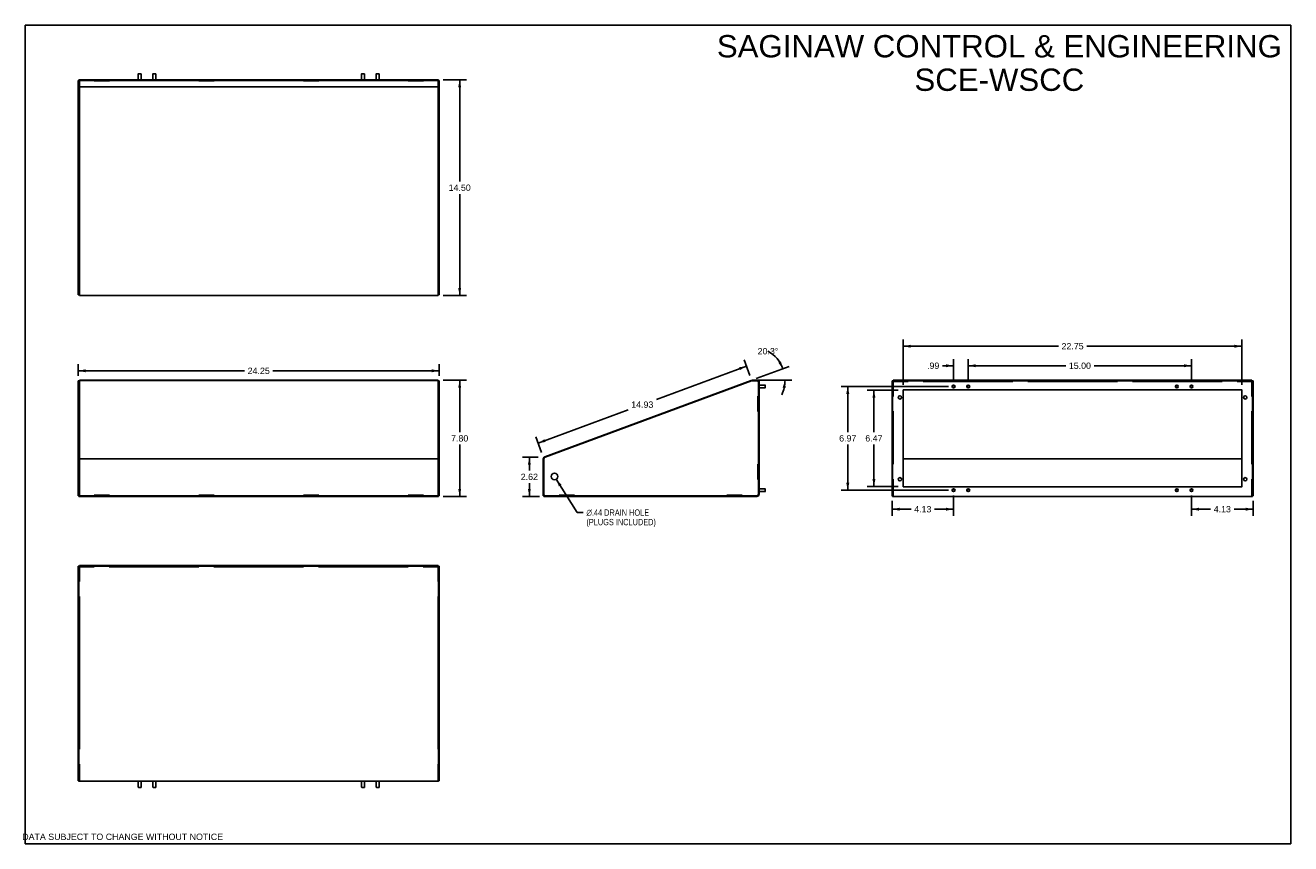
# Model space of a CAD drawing. Header units: inches. Extents: x 0 to 85, y 0 to 55.
import ezdxf

# ---------------------------------------------------------------- set-up
doc = ezdxf.new("R2010")
doc.units = ezdxf.units.IN
doc.header["$LTSCALE"] = 4.675
doc.header["$MEASUREMENT"] = 0
doc.layers.get('0').update_dxf_attribs({"linetype": 'CONTINUOUS'})
doc.layers.add('02___PRT_ALL_AXES', color=7, linetype='CONTINUOUS')
doc.layers.add('OPEN', color=7, linetype='CONTINUOUS')
doc.styles.get("Standard").update_dxf_attribs({"font": 'arial.ttf'})
doc.styles.add('TEXTSTYLE_1', font='gdt', dxfattribs={"width": 0.8})
doc.dimstyles.new('DIMSTYLE_1', dxfattribs={"dimtxt": 0.425, "dimasz": 0.5, "dimexe": 0.09, "dimexo": 0.07, "dimgap": 0.0425, "dimtad": 0, "dimtih": 1, "dimtoh": 1, "dimzin": 4, "dimdsep": 46, "dimtxsty": 'Standard', "dimblk": '_FILLED', "dimblk1": '_FILLED', "dimblk2": '_FILLED', "dimcen": 0.09, "dimazin": 1, "dimtfac": 1, "dimtofl": 0, "dimtmove": 0, "dimatfit": 3, "dimldrblk": '_FILLED', "dimfxl": 0, "dimtolj": 1, "dimtzin": 4, "dimarcsym": 0})
doc.dimstyles.new('DIMSTYLE_2', dxfattribs={"dimtxt": 0.425, "dimasz": 0.5, "dimexe": 0.09, "dimexo": 0.07, "dimgap": 0.0425, "dimtad": 0, "dimtih": 1, "dimtoh": 1, "dimdec": 1, "dimzin": 4, "dimdsep": 46, "dimtxsty": 'Standard', "dimblk": '_FILLED', "dimblk1": '_FILLED', "dimblk2": '_FILLED', "dimcen": 0.09, "dimadec": 1, "dimazin": 1, "dimtfac": 1, "dimtofl": 0, "dimtmove": 0, "dimatfit": 3, "dimldrblk": '_FILLED', "dimfxl": 0, "dimtolj": 1, "dimtzin": 4, "dimarcsym": 0})
doc.dimstyles.new('DIMSTYLE_3', dxfattribs={"dimtxt": 0.425, "dimasz": 0.5, "dimexe": 0.09, "dimexo": 0.07, "dimgap": 0.09, "dimtad": 0, "dimtih": 1, "dimtoh": 1, "dimzin": 4, "dimdsep": 46, "dimtxsty": 'Standard', "dimblk": '_FILLED', "dimblk1": '_FILLED', "dimblk2": '_FILLED', "dimcen": 0.09, "dimazin": 1, "dimtfac": 1, "dimtofl": 0, "dimtmove": 0, "dimatfit": 1, "dimldrblk": '_FILLED', "dimfxl": 0, "dimtolj": 1, "dimtzin": 4, "dimarcsym": 0})

# ---------------------------------------------------------------- blocks, each defined once
blk = doc.blocks.new('_FILLED')
at = {"color": 0, "linetype": 'ByBlock'}
blk.add_solid([(0, 0), (-1, 0.2), (-1, -0.2)], dxfattribs=at)
blk = doc.blocks.new('*D1')
at = {"color": 2, "linetype": 'Continuous'}
for p, q in [((28.061, 51.337), (29.628, 51.337)), ((29.178, 51.337), (29.178, 44.512)), ((29.178, 36.837), (29.178, 43.662)), ((28.076, 36.837), (29.628, 36.837))]:
    blk.add_line(p, q, dxfattribs=at)
at = {"color": 2, "linetype": 'Continuous', "xscale": 0.5, "yscale": 0.5, "zscale": 0.5}
for p, rotation in [((29.178, 51.337), 90), ((29.178, 36.837), 270)]:
    blk.add_blockref('_FILLED', p, dxfattribs=dict(at, rotation=rotation))
at = {"color": 2, "linetype": 'Continuous', "insert": (29.178, 44.3), "char_height": 0.425, "width": 1.48513, "attachment_point": 2, "line_spacing_factor": 0.9}
blk.add_mtext('14.50', dxfattribs=at)
blk = doc.blocks.new('*D2')
at = {"color": 2, "linetype": 'Continuous'}
for p, q in [((3.554, 31.446), (3.554, 32.232)), ((3.554, 31.782), (14.724, 31.782)), ((27.804, 31.782), (16.634, 31.782)), ((27.804, 31.446), (27.804, 32.232))]:
    blk.add_line(p, q, dxfattribs=at)
at = {"color": 2, "linetype": 'Continuous', "xscale": 0.5, "yscale": 0.5, "zscale": 0.5, "rotation": 180}
blk.add_blockref('_FILLED', (3.554, 31.782), dxfattribs=at)
at = {"color": 2, "linetype": 'Continuous', "xscale": 0.5, "yscale": 0.5, "zscale": 0.5}
blk.add_blockref('_FILLED', (27.804, 31.782), dxfattribs=at)
at = {"color": 2, "linetype": 'Continuous', "insert": (15.679, 31.994), "char_height": 0.425, "width": 1.48513, "attachment_point": 2, "line_spacing_factor": 0.9}
blk.add_mtext('24.25', dxfattribs=at)
blk = doc.blocks.new('*D3')
at = {"color": 2, "linetype": 'Continuous'}
for p, q in [((28.076, 31.142), (29.628, 31.142)), ((29.178, 31.142), (29.178, 27.667)), ((29.178, 23.342), (29.178, 26.817)), ((28.061, 23.342), (29.628, 23.342))]:
    blk.add_line(p, q, dxfattribs=at)
at = {"color": 2, "linetype": 'Continuous', "xscale": 0.5, "yscale": 0.5, "zscale": 0.5}
for p, rotation in [((29.178, 31.142), 90), ((29.178, 23.342), 270)]:
    blk.add_blockref('_FILLED', p, dxfattribs=dict(at, rotation=rotation))
at = {"color": 2, "linetype": 'Continuous', "insert": (29.178, 27.455), "char_height": 0.425, "width": 1.15493, "attachment_point": 2, "line_spacing_factor": 0.9}
blk.add_mtext('7.80', dxfattribs=at)
blk = doc.blocks.new('*D4')
at = {"color": 2, "linetype": 'Continuous'}
for p, q in [((34.443, 25.966), (33.409, 25.966)), ((33.859, 25.966), (33.859, 25.079)), ((33.859, 23.342), (33.859, 24.229)), ((34.536, 23.342), (33.409, 23.342))]:
    blk.add_line(p, q, dxfattribs=at)
at = {"color": 2, "linetype": 'Continuous', "xscale": 0.5, "yscale": 0.5, "zscale": 0.5}
for p, rotation in [((33.859, 25.966), 90), ((33.859, 23.342), 270)]:
    blk.add_blockref('_FILLED', p, dxfattribs=dict(at, rotation=rotation))
at = {"color": 2, "linetype": 'Continuous', "insert": (33.859, 24.867), "char_height": 0.425, "width": 1.15493, "attachment_point": 2, "line_spacing_factor": 0.9}
blk.add_mtext('2.62', dxfattribs=at)
blk = doc.blocks.new('*D5')
at = {"color": 2, "linetype": 'Continuous'}
for p, q in [((49.095, 31.254), (51.316, 32.075)), ((49.143, 31.142), (51.482, 31.142))]:
    blk.add_line(p, q, dxfattribs=at)
for start, end in [(20.29, 60.81459), (334.40963, 360)]:
    blk.add_arc((48.793, 31.142), 2.239, start, end, dxfattribs=at)
for points in [[(50.58, 32.32), (50.893, 31.919), (50.758, 32.41)], [(51.076, 30.634), (51.032, 31.142), (50.877, 30.657)]]:
    blk.add_solid(points, dxfattribs=at)
at = {"color": 2, "linetype": 'Continuous', "insert": (49.885, 33.309), "char_height": 0.425, "width": 1.43826, "attachment_point": 2, "line_spacing_factor": 0.9}
blk.add_mtext('20.3\\fgdt;{\\fgdt;~}', dxfattribs=at)
blk = doc.blocks.new('*D6')
at = {"color": 2, "linetype": 'Continuous'}
for p, q in [((63.34, 31.079), (63.34, 32.572)), ((78.34, 31.079), (78.34, 32.572)), ((63.34, 32.122), (69.885, 32.122)), ((78.34, 32.122), (71.795, 32.122))]:
    blk.add_line(p, q, dxfattribs=at)
at = {"color": 2, "linetype": 'Continuous', "xscale": 0.5, "yscale": 0.5, "zscale": 0.5, "rotation": 180}
blk.add_blockref('_FILLED', (63.34, 32.122), dxfattribs=at)
at = {"color": 2, "linetype": 'Continuous', "xscale": 0.5, "yscale": 0.5, "zscale": 0.5}
blk.add_blockref('_FILLED', (78.34, 32.122), dxfattribs=at)
at = {"color": 2, "linetype": 'Continuous', "insert": (70.84, 32.335), "char_height": 0.425, "width": 1.48513, "attachment_point": 2, "line_spacing_factor": 0.9}
blk.add_mtext('15.00', dxfattribs=at)
blk = doc.blocks.new('*D7')
at = {"color": 2, "linetype": 'Continuous'}
for p, q in [((62.355, 31.079), (62.355, 32.572)), ((63.34, 31.079), (63.34, 32.572)), ((62.355, 32.122), (61.609, 32.122)), ((63.34, 32.122), (64.34, 32.122))]:
    blk.add_line(p, q, dxfattribs=at)
at = {"color": 2, "linetype": 'Continuous', "xscale": 0.5, "yscale": 0.5, "zscale": 0.5}
blk.add_blockref('_FILLED', (62.355, 32.122), dxfattribs=at)
at = {"color": 2, "linetype": 'Continuous', "xscale": 0.5, "yscale": 0.5, "zscale": 0.5, "rotation": 180}
blk.add_blockref('_FILLED', (63.34, 32.122), dxfattribs=at)
at = {"color": 2, "linetype": 'Continuous', "insert": (61.397, 32.335), "char_height": 0.425, "width": 0.82472, "attachment_point": 3, "line_spacing_factor": 0.9}
blk.add_mtext('.99', dxfattribs=at)
blk = doc.blocks.new('*D8')
at = {"color": 2, "linetype": 'Continuous'}
for p, q in [((58.973, 30.827), (58.973, 33.882)), ((58.973, 33.432), (69.393, 33.432)), ((81.723, 33.432), (71.303, 33.432)), ((81.723, 30.827), (81.723, 33.882))]:
    blk.add_line(p, q, dxfattribs=at)
at = {"color": 2, "linetype": 'Continuous', "xscale": 0.5, "yscale": 0.5, "zscale": 0.5, "rotation": 180}
blk.add_blockref('_FILLED', (58.973, 33.432), dxfattribs=at)
at = {"color": 2, "linetype": 'Continuous', "xscale": 0.5, "yscale": 0.5, "zscale": 0.5}
blk.add_blockref('_FILLED', (81.723, 33.432), dxfattribs=at)
at = {"color": 2, "linetype": 'Continuous', "insert": (70.348, 33.644), "char_height": 0.425, "width": 1.48513, "attachment_point": 2, "line_spacing_factor": 0.9}
blk.add_mtext('22.75', dxfattribs=at)
blk = doc.blocks.new('*D9')
at = {"color": 2, "linetype": 'Continuous'}
for p, q in [((62.005, 30.729), (54.797, 30.729)), ((55.247, 30.729), (55.247, 27.667)), ((55.247, 23.755), (55.247, 26.817)), ((62.005, 23.755), (54.797, 23.755))]:
    blk.add_line(p, q, dxfattribs=at)
at = {"color": 2, "linetype": 'Continuous', "xscale": 0.5, "yscale": 0.5, "zscale": 0.5}
for p, rotation in [((55.247, 30.729), 90), ((55.247, 23.755), 270)]:
    blk.add_blockref('_FILLED', p, dxfattribs=dict(at, rotation=rotation))
at = {"color": 2, "linetype": 'Continuous', "insert": (55.247, 27.455), "char_height": 0.425, "width": 1.15493, "attachment_point": 2, "line_spacing_factor": 0.9}
blk.add_mtext('6.97', dxfattribs=at)
blk = doc.blocks.new('*D10')
at = {"color": 2, "linetype": 'Continuous'}
for p, q in [((58.623, 30.477), (56.554, 30.477)), ((57.004, 30.477), (57.004, 27.667)), ((57.004, 24.007), (57.004, 26.817)), ((58.623, 24.007), (56.554, 24.007))]:
    blk.add_line(p, q, dxfattribs=at)
at = {"color": 2, "linetype": 'Continuous', "xscale": 0.5, "yscale": 0.5, "zscale": 0.5}
for p, rotation in [((57.004, 30.477), 90), ((57.004, 24.007), 270)]:
    blk.add_blockref('_FILLED', p, dxfattribs=dict(at, rotation=rotation))
at = {"color": 2, "linetype": 'Continuous', "insert": (57.004, 27.455), "char_height": 0.425, "width": 1.15493, "attachment_point": 2, "line_spacing_factor": 0.9}
blk.add_mtext('6.47', dxfattribs=at)
blk = doc.blocks.new('*D11')
at = {"color": 2, "linetype": 'Continuous'}
for p, q in [((48.672, 31.471), (48.286, 32.516)), ((48.442, 32.094), (42.397, 29.859)), ((34.441, 26.919), (40.487, 29.153)), ((34.672, 26.295), (34.285, 27.341))]:
    blk.add_line(p, q, dxfattribs=at)
at = {"color": 2, "linetype": 'Continuous', "xscale": 0.5, "yscale": 0.5, "zscale": 0.5}
for p, rotation in [((48.442, 32.094), 20.2864728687), ((34.441, 26.919), 200.2864728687)]:
    blk.add_blockref('_FILLED', p, dxfattribs=dict(at, rotation=rotation))
at = {"color": 2, "linetype": 'Continuous', "insert": (41.442, 29.719), "char_height": 0.425, "width": 1.48513, "attachment_point": 2, "line_spacing_factor": 0.9}
blk.add_mtext('14.93', dxfattribs=at)
blk = doc.blocks.new('*D12')
at = {"color": 2, "linetype": 'Continuous'}
for p, q in [((58.223, 23.031), (58.223, 22.029)), ((62.355, 23.405), (62.355, 22.029)), ((58.223, 22.479), (59.499, 22.479)), ((62.355, 22.479), (61.079, 22.479))]:
    blk.add_line(p, q, dxfattribs=at)
at = {"color": 2, "linetype": 'Continuous', "xscale": 0.5, "yscale": 0.5, "zscale": 0.5, "rotation": 180}
blk.add_blockref('_FILLED', (58.223, 22.479), dxfattribs=at)
at = {"color": 2, "linetype": 'Continuous', "xscale": 0.5, "yscale": 0.5, "zscale": 0.5}
blk.add_blockref('_FILLED', (62.355, 22.479), dxfattribs=at)
at = {"color": 2, "linetype": 'Continuous', "insert": (60.289, 22.692), "char_height": 0.425, "width": 1.15493, "attachment_point": 2, "line_spacing_factor": 0.9}
blk.add_mtext('4.13', dxfattribs=at)
blk = doc.blocks.new('*D13')
at = {"color": 2, "linetype": 'Continuous'}
for p, q in [((78.34, 23.405), (78.34, 22.029)), ((82.473, 23.031), (82.473, 22.029)), ((78.34, 22.479), (79.616, 22.479)), ((82.473, 22.479), (81.196, 22.479))]:
    blk.add_line(p, q, dxfattribs=at)
at = {"color": 2, "linetype": 'Continuous', "xscale": 0.5, "yscale": 0.5, "zscale": 0.5, "rotation": 180}
blk.add_blockref('_FILLED', (78.34, 22.479), dxfattribs=at)
at = {"color": 2, "linetype": 'Continuous', "xscale": 0.5, "yscale": 0.5, "zscale": 0.5}
blk.add_blockref('_FILLED', (82.473, 22.479), dxfattribs=at)
at = {"color": 2, "linetype": 'Continuous', "insert": (80.406, 22.692), "char_height": 0.425, "width": 1.15493, "attachment_point": 2, "line_spacing_factor": 0.9}
blk.add_mtext('4.13', dxfattribs=at)
blk = doc.blocks.new('*D14')
at = {"color": 2, "linetype": 'Continuous'}
for p, q in [((35.66, 24.496), (37.067, 22.252)), ((37.067, 22.252), (37.479, 22.252))]:
    blk.add_line(p, q, dxfattribs=at)
at = {"color": 2, "linetype": 'Continuous', "xscale": 0.5, "yscale": 0.5, "zscale": 0.5, "rotation": 122.0871761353}
blk.add_blockref('_FILLED', (35.66, 24.496), dxfattribs=at)
at = {"color": 2, "linetype": 'Continuous', "insert": (37.692, 22.465), "char_height": 0.425, "width": 5.59926, "attachment_point": 1, "line_spacing_factor": 0.9, "style": 'TEXTSTYLE_1'}
blk.add_mtext('{\\fgdt;n}\\fArial;.44 DRAIN HOLE\\P(PLUGS INCLUDED)', dxfattribs=at)

msp = doc.modelspace()

# ---------------------------------------------------------------- linework, layer by layer
at = {"color": 7, "linetype": 'Continuous'}
for p, q in [((0, 0), (0, 55)), ((0, 55), (85, 55)), ((85, 0), (85, 55)), ((3.554, 36.876), (3.554, 51.298)), ((3.554, 51.298), (3.632, 51.298)), ((3.593, 51.337), (3.593, 51.298)), ((3.632, 51.337), (3.632, 51.298)), ((3.647, 51.337), (3.647, 51.298)), ((4.632, 51.259), (4.632, 51.337)), ((5.632, 51.259), (5.632, 51.337)), ((7.592, 51.337), (7.592, 51.734)), ((7.592, 51.734), (7.782, 51.734)), ((7.607, 51.749), (7.767, 51.749)), ((7.782, 51.337), (7.782, 51.734)), ((8.577, 51.337), (8.577, 51.734)), ((8.577, 51.734), (8.767, 51.734)), ((8.592, 51.749), (8.752, 51.749)), ((8.767, 51.337), (8.767, 51.734)), ((11.664, 51.259), (11.664, 51.337)), ((12.664, 51.259), (12.664, 51.337)), ((18.695, 51.259), (18.695, 51.337)), ((19.695, 51.259), (19.695, 51.337)), ((22.592, 51.337), (22.592, 51.734)), ((22.592, 51.734), (22.782, 51.734)), ((22.607, 51.749), (22.767, 51.749)), ((22.782, 51.337), (22.782, 51.734)), ((23.577, 51.734), (23.767, 51.734)), ((23.577, 51.337), (23.577, 51.734)), ((23.592, 51.749), (23.752, 51.749)), ((23.767, 51.337), (23.767, 51.734)), ((25.726, 51.259), (25.726, 51.337)), ((26.726, 51.259), (26.726, 51.337)), ((27.711, 51.337), (27.711, 51.298)), ((27.726, 51.337), (27.726, 51.298)), ((27.726, 51.298), (27.804, 51.298)), ((27.765, 51.298), (27.765, 51.337)), ((3.554, 50.866), (3.632, 50.866)), ((27.726, 50.866), (27.804, 50.866)), ((3.554, 36.876), (3.632, 36.876)), ((27.726, 36.876), (27.804, 36.876)), ((3.554, 23.381), (3.554, 31.103)), ((3.554, 31.103), (3.632, 31.103)), ((3.554, 31.096), (3.632, 31.096)), ((27.726, 31.103), (27.804, 31.103)), ((27.726, 31.096), (27.804, 31.096)), ((49.293, 31.064), (49.244, 31.064)), ((49.254, 31.064), (49.254, 31.142)), ((49.254, 31.103), (49.293, 31.103)), ((49.293, 30.824), (49.69, 30.824)), ((49.293, 30.634), (49.69, 30.634)), ((49.705, 30.809), (49.705, 30.649)), ((58.301, 31.103), (58.223, 31.103)), ((58.301, 31.025), (58.223, 31.025)), ((58.301, 31.049), (58.301, 31.142)), ((58.316, 31.064), (58.316, 31.142)), ((59.286, 31.064), (59.286, 31.142)), ((60.316, 31.064), (60.316, 31.142)), ((66.317, 31.064), (66.317, 31.142)), ((67.347, 31.064), (67.347, 31.142)), ((73.348, 31.064), (73.348, 31.142)), ((74.378, 31.064), (74.378, 31.142)), ((80.38, 31.064), (80.38, 31.142)), ((81.41, 31.064), (81.41, 31.142)), ((82.38, 31.064), (82.38, 31.142)), ((82.395, 31.064), (82.384, 31.064)), ((82.395, 31.071), (82.395, 31.142)), ((82.473, 31.103), (82.395, 31.103)), ((82.395, 31.064), (82.395, 31.069)), ((82.473, 31.025), (82.395, 31.025)), ((82.473, 23.381), (82.473, 31.103)), ((49.215, 30.064), (49.293, 30.064)), ((58.223, 30.079), (58.301, 30.079)), ((82.395, 30.079), (82.473, 30.079)), ((49.215, 29.064), (49.293, 29.064)), ((58.223, 29.049), (58.301, 29.049)), ((82.395, 29.049), (82.473, 29.049)), ((3.554, 25.969), (3.632, 25.969)), ((3.554, 25.857), (3.632, 25.857)), ((27.726, 25.969), (27.804, 25.969)), ((27.726, 25.857), (27.804, 25.857)), ((49.293, 25.5), (49.215, 25.5)), ((58.223, 25.515), (58.301, 25.515)), ((58.973, 25.856), (81.723, 25.856)), ((82.395, 25.515), (82.473, 25.515)), ((49.293, 24.5), (49.215, 24.5)), ((49.293, 23.85), (49.69, 23.85)), ((49.705, 23.835), (49.705, 23.675)), ((58.223, 24.485), (58.301, 24.485)), ((82.395, 24.485), (82.473, 24.485)), ((3.554, 23.459), (3.632, 23.459)), ((3.554, 23.381), (3.632, 23.381)), ((3.593, 23.342), (3.593, 23.381)), ((3.632, 23.342), (3.632, 23.383)), ((3.647, 23.342), (3.647, 23.38)), ((4.632, 23.42), (4.632, 23.342)), ((5.632, 23.42), (5.632, 23.342)), ((11.664, 23.42), (11.664, 23.342)), ((12.664, 23.42), (12.664, 23.342)), ((18.695, 23.42), (18.695, 23.342)), ((19.695, 23.42), (19.695, 23.342)), ((25.726, 23.42), (25.726, 23.342)), ((26.726, 23.42), (26.726, 23.342)), ((27.711, 23.342), (27.711, 23.38)), ((27.726, 23.459), (27.804, 23.459)), ((27.726, 23.342), (27.726, 23.385)), ((27.726, 23.381), (27.804, 23.381)), ((27.765, 23.342), (27.765, 23.381)), ((34.871, 23.38), (34.793, 23.38)), ((34.832, 23.38), (34.832, 23.342)), ((34.871, 23.342), (34.871, 23.391)), ((35.871, 23.342), (35.871, 23.42)), ((36.871, 23.342), (36.871, 23.42)), ((47.135, 23.42), (47.135, 23.342)), ((48.135, 23.42), (48.135, 23.342)), ((49.293, 23.66), (49.69, 23.66)), ((58.301, 23.501), (58.223, 23.501)), ((58.301, 23.381), (58.223, 23.381)), ((58.262, 23.381), (58.262, 23.342)), ((82.473, 23.501), (82.395, 23.501)), ((82.473, 23.381), (82.395, 23.381)), ((82.434, 23.342), (82.434, 23.381)), ((3.554, 4.232), (3.554, 18.654)), ((3.554, 18.654), (3.632, 18.654)), ((3.632, 18.621), (3.632, 18.693)), ((4.617, 18.615), (4.617, 18.693)), ((5.647, 18.615), (5.647, 18.693)), ((11.649, 18.615), (11.649, 18.693)), ((12.679, 18.615), (12.679, 18.693)), ((18.68, 18.615), (18.68, 18.693)), ((19.71, 18.615), (19.71, 18.693)), ((25.711, 18.615), (25.711, 18.693)), ((26.741, 18.615), (26.741, 18.693)), ((27.726, 18.615), (27.715, 18.615)), ((27.726, 18.615), (27.726, 18.693)), ((27.726, 18.654), (27.804, 18.654)), ((3.632, 17.63), (3.554, 17.63)), ((27.804, 17.63), (27.726, 17.63)), ((3.632, 16.6), (3.554, 16.6)), ((27.804, 16.6), (27.726, 16.6)), ((3.632, 6.366), (3.554, 6.366)), ((27.804, 6.366), (27.726, 6.366)), ((3.632, 5.336), (3.554, 5.336)), ((27.804, 5.336), (27.726, 5.336)), ((3.554, 4.232), (3.632, 4.232)), ((3.593, 4.193), (3.593, 4.232)), ((7.592, 4.193), (7.592, 3.796)), ((7.767, 3.781), (7.607, 3.781)), ((7.782, 4.193), (7.782, 3.796)), ((8.577, 4.193), (8.577, 3.796)), ((8.752, 3.781), (8.592, 3.781)), ((8.767, 4.193), (8.767, 3.796)), ((22.592, 4.193), (22.592, 3.796)), ((22.767, 3.781), (22.607, 3.781)), ((22.782, 4.193), (22.782, 3.796)), ((23.577, 4.193), (23.577, 3.796)), ((23.752, 3.781), (23.592, 3.781)), ((23.767, 4.193), (23.767, 3.796)), ((27.726, 4.232), (27.804, 4.232)), ((27.765, 4.193), (27.765, 4.232)), ((0, 0), (85, 0))]:
    msp.add_line(p, q, dxfattribs=at)
at = {"color": 3, "linetype": 'Continuous'}
for p, q in [((3.593, 51.337), (27.765, 51.337)), ((3.632, 36.837), (3.632, 51.283)), ((4.617, 51.298), (3.647, 51.298)), ((4.617, 51.298), (4.617, 51.259)), ((4.617, 51.259), (5.647, 51.259)), ((5.647, 51.298), (5.647, 51.259)), ((11.649, 51.298), (5.647, 51.298)), ((11.649, 51.298), (11.649, 51.259)), ((11.649, 51.259), (12.679, 51.259)), ((12.679, 51.298), (12.679, 51.259)), ((18.68, 51.298), (12.679, 51.298)), ((18.68, 51.298), (18.68, 51.259)), ((18.68, 51.259), (19.71, 51.259)), ((19.71, 51.298), (19.71, 51.259)), ((25.711, 51.298), (19.71, 51.298)), ((25.711, 51.298), (25.711, 51.259)), ((25.711, 51.259), (26.741, 51.259)), ((27.711, 51.298), (26.741, 51.298)), ((26.741, 51.298), (26.741, 51.259)), ((27.726, 36.837), (27.726, 51.283)), ((27.804, 51.298), (27.804, 36.876)), ((27.726, 50.866), (3.632, 50.866)), ((27.726, 36.837), (3.632, 36.837)), ((3.632, 23.395), (3.632, 31.142)), ((27.726, 31.142), (3.632, 31.142)), ((27.726, 31.132), (3.632, 31.132)), ((27.726, 23.395), (27.726, 31.142)), ((27.804, 31.103), (27.804, 23.381)), ((48.767, 31.132), (34.897, 26.004)), ((48.78, 31.096), (34.911, 25.969)), ((48.822, 31.142), (49.254, 31.142)), ((49.176, 31.103), (48.822, 31.103)), ((49.254, 30.079), (49.254, 31.025)), ((49.293, 23.5), (49.293, 31.103)), ((58.223, 23.381), (58.223, 31.103)), ((58.301, 31.142), (82.395, 31.142)), ((58.301, 31.049), (58.301, 30.064)), ((58.316, 31.064), (59.301, 31.064)), ((59.301, 31.103), (59.301, 31.064)), ((59.301, 31.103), (60.301, 31.103)), ((60.301, 31.103), (60.301, 31.064)), ((60.301, 31.064), (66.332, 31.064)), ((66.332, 31.103), (66.332, 31.064)), ((66.332, 31.103), (67.332, 31.103)), ((67.332, 31.103), (67.332, 31.064)), ((67.332, 31.064), (73.363, 31.064)), ((73.363, 31.103), (73.363, 31.064)), ((73.363, 31.103), (74.363, 31.103)), ((74.363, 31.103), (74.363, 31.064)), ((74.363, 31.064), (80.395, 31.064)), ((80.395, 31.103), (81.395, 31.103)), ((80.395, 31.103), (80.395, 31.064)), ((81.395, 31.103), (81.395, 31.064)), ((82.38, 31.064), (81.395, 31.064)), ((82.395, 31.069), (82.395, 31.071)), ((82.395, 30.064), (82.395, 31.049)), ((49.254, 30.079), (49.215, 30.079)), ((49.215, 29.049), (49.215, 30.079)), ((58.262, 29.064), (58.262, 30.064)), ((58.262, 30.064), (58.301, 30.064)), ((58.973, 24.007), (58.973, 30.477)), ((58.988, 30.492), (81.708, 30.492)), ((81.723, 30.477), (81.723, 24.007)), ((82.395, 30.064), (82.434, 30.064)), ((82.434, 30.064), (82.434, 29.064)), ((49.254, 29.049), (49.215, 29.049)), ((49.254, 25.515), (49.254, 29.049)), ((58.301, 29.064), (58.262, 29.064)), ((58.301, 29.064), (58.301, 25.5)), ((82.434, 29.064), (82.395, 29.064)), ((82.395, 25.5), (82.395, 29.064)), ((27.726, 25.856), (3.632, 25.856)), ((34.793, 23.38), (34.793, 25.856)), ((34.832, 25.857), (34.832, 23.459)), ((49.254, 25.515), (49.215, 25.515)), ((49.215, 24.485), (49.215, 25.515)), ((58.262, 24.5), (58.262, 25.5)), ((58.262, 25.5), (58.301, 25.5)), ((82.395, 25.5), (82.434, 25.5)), ((82.434, 25.5), (82.434, 24.5)), ((49.254, 24.485), (49.215, 24.485)), ((49.254, 23.501), (49.254, 24.485)), ((58.301, 24.5), (58.262, 24.5)), ((58.301, 24.5), (58.301, 23.342)), ((81.708, 23.992), (58.988, 23.992)), ((82.434, 24.5), (82.395, 24.5)), ((82.395, 23.342), (82.395, 24.5)), ((3.593, 23.342), (27.765, 23.342)), ((3.632, 23.385), (3.632, 23.383)), ((4.617, 23.38), (3.647, 23.38)), ((4.617, 23.38), (4.617, 23.419)), ((4.617, 23.419), (5.647, 23.419)), ((5.647, 23.38), (5.647, 23.419)), ((11.649, 23.38), (5.647, 23.38)), ((11.649, 23.38), (11.649, 23.419)), ((11.649, 23.419), (12.679, 23.419)), ((12.679, 23.38), (12.679, 23.419)), ((18.68, 23.38), (12.679, 23.38)), ((18.68, 23.419), (19.71, 23.419)), ((18.68, 23.38), (18.68, 23.419)), ((19.71, 23.38), (19.71, 23.419)), ((25.711, 23.38), (19.71, 23.38)), ((25.711, 23.419), (26.741, 23.419)), ((25.711, 23.38), (25.711, 23.419)), ((26.741, 23.38), (26.741, 23.419)), ((27.711, 23.38), (26.741, 23.38)), ((34.832, 23.342), (49.135, 23.342)), ((34.91, 23.381), (35.856, 23.381)), ((35.856, 23.381), (35.856, 23.42)), ((35.856, 23.42), (36.886, 23.42)), ((36.886, 23.381), (36.886, 23.42)), ((36.886, 23.381), (47.12, 23.381)), ((47.12, 23.42), (48.15, 23.42)), ((47.12, 23.381), (47.12, 23.42)), ((48.15, 23.381), (48.15, 23.42)), ((48.15, 23.381), (49.134, 23.381)), ((58.262, 23.342), (82.434, 23.342)), ((3.632, 18.693), (27.726, 18.693)), ((3.632, 18.621), (3.632, 17.615)), ((3.647, 18.615), (4.632, 18.615)), ((4.632, 18.654), (4.632, 18.615)), ((4.632, 18.654), (5.632, 18.654)), ((5.632, 18.654), (5.632, 18.615)), ((11.664, 18.615), (5.632, 18.615)), ((11.664, 18.654), (11.664, 18.615)), ((11.664, 18.654), (12.664, 18.654)), ((12.664, 18.654), (12.664, 18.615)), ((18.695, 18.615), (12.664, 18.615)), ((18.695, 18.654), (18.695, 18.615)), ((18.695, 18.654), (19.695, 18.654)), ((19.695, 18.654), (19.695, 18.615)), ((25.726, 18.615), (19.695, 18.615)), ((25.726, 18.654), (26.726, 18.654)), ((25.726, 18.654), (25.726, 18.615)), ((26.726, 18.654), (26.726, 18.615)), ((27.711, 18.615), (26.726, 18.615)), ((27.726, 17.615), (27.726, 18.6)), ((27.804, 18.654), (27.804, 4.232)), ((3.593, 16.615), (3.593, 17.615)), ((3.593, 17.615), (3.632, 17.615)), ((27.726, 17.615), (27.765, 17.615)), ((27.765, 17.615), (27.765, 16.615)), ((3.632, 16.615), (3.593, 16.615)), ((3.632, 16.615), (3.632, 6.351)), ((27.765, 16.615), (27.726, 16.615)), ((27.726, 6.351), (27.726, 16.615)), ((3.593, 5.351), (3.593, 6.351)), ((3.593, 6.351), (3.632, 6.351)), ((27.726, 6.351), (27.765, 6.351)), ((27.765, 6.351), (27.765, 5.351)), ((3.632, 5.351), (3.593, 5.351)), ((3.632, 4.193), (3.632, 5.351)), ((27.765, 5.351), (27.726, 5.351)), ((27.726, 4.193), (27.726, 5.351)), ((3.593, 4.193), (27.765, 4.193))]:
    msp.add_line(p, q, dxfattribs=at)
for centre in [(62.355, 30.729), (63.34, 30.729), (77.355, 30.729), (78.34, 30.729), (62.355, 23.755), (63.34, 23.755), (77.355, 23.755), (78.34, 23.755)]:
    msp.add_circle(centre, 0.0965, dxfattribs=at)
at = {"color": 7, "linetype": 'Continuous'}
for centre, radius in [((62.355, 30.729), 0.095), ((62.355, 30.729), 0.08), ((63.34, 30.729), 0.095), ((63.34, 30.729), 0.08), ((77.355, 30.729), 0.095), ((77.355, 30.729), 0.08), ((78.34, 30.729), 0.095), ((78.34, 30.729), 0.08), ((62.355, 23.755), 0.095), ((62.355, 23.755), 0.08), ((63.34, 23.755), 0.095), ((63.34, 23.755), 0.08), ((77.355, 23.755), 0.095), ((77.355, 23.755), 0.08), ((78.34, 23.755), 0.095), ((78.34, 23.755), 0.08)]:
    msp.add_circle(centre, radius, dxfattribs=at)
at = {"color": 3, "linetype": 'Continuous'}
for centre, radius, start, end in [((3.647, 51.283), 0.015, 90, 180), ((27.711, 51.283), 0.015, 0, 90), ((48.822, 30.984), 0.158, 90, 110.29), ((48.822, 30.983), 0.12, 90, 110.28647), ((49.176, 31.025), 0.078, 0, 90), ((58.316, 31.049), 0.015, 90, 180), ((82.38, 31.049), 0.015, 0, 90), ((58.988, 30.477), 0.015, 90, 180), ((81.708, 30.477), 0.015, 0, 90), ((34.951, 25.856), 0.158, 110.29, 180), ((34.952, 25.857), 0.12, 110.28647, 180), ((58.988, 24.007), 0.015, 180, 270), ((81.708, 24.007), 0.015, 270, 360), ((3.647, 23.395), 0.015, 180, 270), ((27.711, 23.395), 0.015, 270, 360), ((34.91, 23.459), 0.078, 180, 270), ((49.134, 23.501), 0.12, 270, 360), ((49.135, 23.5), 0.158, 270, 360), ((3.647, 18.6), 0.015, 90, 180), ((27.711, 18.6), 0.015, 0, 90)]:
    msp.add_arc(centre, radius, start, end, dxfattribs=at)
at = {"color": 7, "linetype": 'Continuous'}
for centre, start, end in [((7.607, 51.734), 90, 180), ((7.767, 51.734), 0, 90), ((8.592, 51.734), 90, 180), ((8.752, 51.734), 0, 90), ((22.607, 51.734), 90, 180), ((22.767, 51.734), 0, 90), ((23.592, 51.734), 90, 180), ((23.752, 51.734), 0, 90), ((49.69, 30.809), 0, 90), ((49.69, 30.649), 270, 360), ((49.69, 23.835), 0, 90), ((49.69, 23.675), 270, 360), ((7.607, 3.796), 180, 270), ((7.767, 3.796), 270, 360), ((8.592, 3.796), 180, 270), ((8.752, 3.796), 270, 360), ((22.607, 3.796), 180, 270), ((22.767, 3.796), 270, 360), ((23.592, 3.796), 180, 270), ((23.752, 3.796), 270, 360)]:
    msp.add_arc(centre, 0.015, start, end, dxfattribs=at)
at = {"layer": '02___PRT_ALL_AXES', "color": 3, "linetype": 'Continuous'}
for centre, radius in [((58.753, 29.992), 0.11), ((81.943, 29.992), 0.11), ((35.543, 24.682), 0.22), ((58.753, 24.492), 0.11), ((81.943, 24.492), 0.11)]:
    msp.add_circle(centre, radius, dxfattribs=at)
at = {"layer": 'OPEN', "color": 40, "linetype": 'Continuous'}
for p, q in [((58.973, 30.492), (58.973, 27.287)), ((58.973, 30.492), (66.511, 30.492)), ((66.601, 30.492), (74.094, 30.492)), ((74.184, 30.492), (81.723, 30.492)), ((81.723, 30.492), (81.723, 27.287)), ((58.973, 23.992), (58.973, 27.197)), ((81.723, 23.992), (81.723, 27.197)), ((81.723, 23.992), (58.973, 23.992))]:
    msp.add_line(p, q, dxfattribs=at)

# ---------------------------------------------------------------- texts
at = {"color": 2, "linetype": 'Continuous', "attachment_point": 2, "line_spacing_factor": 0.9}
for s, insert, char_height, width in [('SAGINAW CONTROL & ENGINEERING\\PSCE-WSCC', (65.429, 54.343), 1.5, 37.88476), ('DATA SUBJECT TO CHANGE WITHOUT NOTICE', (6.539, 0.676), 0.425, 13.46413)]:
    msp.add_mtext(s, dxfattribs=dict(at, insert=insert, char_height=char_height, width=width))

# ---------------------------------------------------------------- dimensions: what is measured, and where the dimension line sits
at = {"color": 2, "linetype": 'Continuous'}
for base, p1, p2, angle, picture, middle in [((29.178, 51.337), (28.006, 36.837), (27.991, 51.337), 90, '*D1', (29.196, 44.085)), ((3.554, 31.782), (27.804, 32.302), (3.554, 32.302), 180, '*D2', (15.675, 31.779)), ((34.441, 26.919), (48.696, 31.405), (34.696, 26.229), 200.28647, '*D11', (41.46, 29.504)), ((62.355078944, 32.122235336), (63.340078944, 31.009257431), (62.355078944, 31.009257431), 180, '*D7', (60.996680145, 32.119865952)), ((63.34, 32.122), (78.34, 31.009), (63.34, 31.009), 180, '*D6', (70.858, 32.12)), ((29.178, 31.142), (27.991, 23.342), (28.006, 31.142), 90, '*D3', (29.178, 27.24)), ((55.247, 23.755), (62.075, 30.729), (62.075, 23.755), 270, '*D9', (55.244, 27.24)), ((57.004, 30.477), (58.693, 24.007), (58.693, 30.477), 90, '*D10', (57.001, 27.24)), ((33.859, 25.966), (34.606, 23.342), (34.513, 25.966), 90, '*D4', (33.852, 24.652)), ((78.34, 22.479), (82.473, 23.101), (78.34, 23.475), 180, '*D13', (80.396, 22.477))]:
    dim = msp.add_linear_dim(base=base, p1=p1, p2=p2, angle=angle, dimstyle='DIMSTYLE_1', dxfattribs=at)
    dim.commit()
    dim.dimension.update_dxf_attribs({"geometry": picture, "text_midpoint": middle, "dimtype": 160})
dim = msp.add_angular_dim_2l(base=(50.99739, 31.53663), line1=((49.05105, 31.14226), (49.07344, 31.14226)), line2=((49.00854, 31.22179), (49.02954, 31.22955)), dimstyle='DIMSTYLE_2', dxfattribs=at)
dim.commit()
dim.dimension.update_dxf_attribs({"geometry": '*D5', "text_midpoint": (49.88524, 33.09697), "dimtype": 162})
for base, p1, p2, picture, middle in [((81.723, 33.432), (58.973, 30.757), (81.723, 30.757), '*D8', (70.344, 33.429)), ((62.355, 22.479), (58.223, 23.101), (62.355, 23.475), '*D12', (60.278, 22.477))]:
    dim = msp.add_linear_dim(base=base, p1=p1, p2=p2, dimstyle='DIMSTYLE_1', dxfattribs=at)
    dim.commit()
    dim.dimension.update_dxf_attribs({"geometry": picture, "text_midpoint": middle, "dimtype": 160})
dim = msp.add_diameter_dim_2p(p1=(35.66, 24.496), p2=(35.427, 24.869), text='%%c<> DRAIN HOLE\\P(PLUGS INCLUDED)', dimstyle='DIMSTYLE_3', override={"dimpost": '<>'}, dxfattribs=at)
dim.commit()
dim.dimension.update_dxf_attribs({"geometry": '*D14', "text_midpoint": (40.492, 21.934), "dimtype": 163})

doc.saveas('drawing.dxf')
